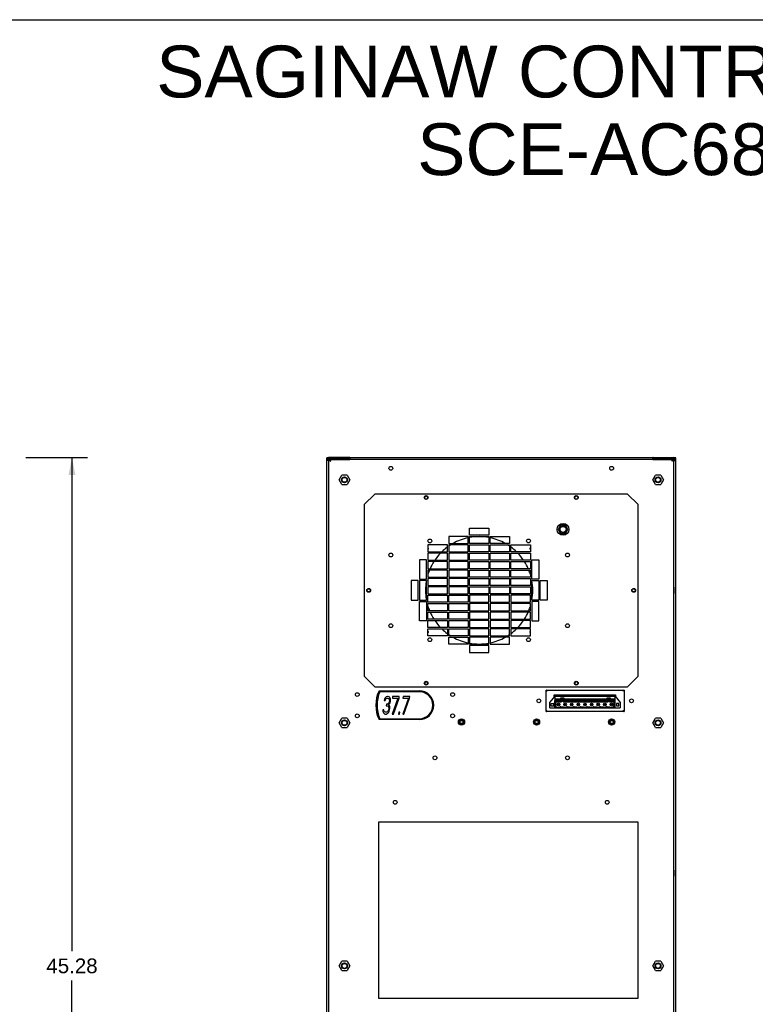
# Model space of a CAD drawing. Header units: inches. Extents: x 0 to 131, y 0 to 85.
# Tile 9 of 10: x 65 to 98, y 41 to 85. Entities that reach past the tile are written whole.
import ezdxf

# ---------------------------------------------------------------- set-up
doc = ezdxf.new("R2010")
doc.units = ezdxf.units.IN
doc.header["$LTSCALE"] = 7.192308
doc.header["$MEASUREMENT"] = 0
doc.layers.get('0').update_dxf_attribs({"linetype": 'CONTINUOUS'})
doc.layers.add('DIMENSIONS', color=7, linetype='CONTINUOUS')
doc.styles.get("Standard").update_dxf_attribs({"font": 'arial.ttf'})
doc.dimstyles.new('DIMSTYLE_1', dxfattribs={"dimtxt": 0.653846, "dimasz": 0.769231, "dimexe": 0.09, "dimexo": 0.07, "dimgap": 0.0425, "dimtad": 0, "dimtih": 1, "dimtoh": 1, "dimzin": 4, "dimdsep": 46, "dimtxsty": 'Standard', "dimblk": '_FILLED', "dimblk1": '_FILLED', "dimblk2": '_FILLED', "dimcen": 0.09, "dimazin": 1, "dimtfac": 1, "dimtdec": 3, "dimtofl": 0, "dimtmove": 0, "dimatfit": 3, "dimldrblk": '_FILLED', "dimfxl": 0, "dimtolj": 1, "dimtzin": 4, "dimarcsym": 0})

# ---------------------------------------------------------------- blocks, each defined once
blk = doc.blocks.new('_FILLED')
at = {"color": 0, "linetype": 'ByBlock'}
blk.add_solid([(0, 0), (-1, 0.2), (-1, -0.2)], dxfattribs=at)
blk = doc.blocks.new('*D2')
at = {"layer": 'DIMENSIONS', "color": 2, "linetype": 'Continuous'}
for p, q in [((65.468, 65.108), (68.219, 65.108)), ((67.526, 65.108), (67.526, 43.122)), ((67.526, 19.828), (67.526, 41.814)), ((65.468, 19.828), (68.219, 19.828))]:
    blk.add_line(p, q, dxfattribs=at)
at = {"layer": 'DIMENSIONS', "color": 2, "linetype": 'Continuous', "xscale": 0.7692307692, "yscale": 0.7692307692, "zscale": 0.7692307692}
for p, rotation in [((67.526, 65.108), 90), ((67.526, 19.828), 270)]:
    blk.add_blockref('_FILLED', p, dxfattribs=dict(at, rotation=rotation))
at = {"layer": 'DIMENSIONS', "color": 2, "linetype": 'Continuous', "insert": (67.526, 42.795), "char_height": 0.6538, "width": 2.28482, "attachment_point": 2, "line_spacing_factor": 0.9}
blk.add_mtext('45.28', dxfattribs=at)

msp = doc.modelspace()

# ---------------------------------------------------------------- linework, layer by layer
at = {"color": 7, "linetype": 'Continuous'}
for p, q in [((0, 84.6154), (130.7692, 84.6154)), ((78.9609, 65.1082), (78.8822, 65.1034)), ((78.8822, 19.9063), (78.8822, 65.1034)), ((78.8822, 65.0641), (78.9609, 65.069)), ((78.8849, 65.0084), (78.8822, 64.9875)), ((78.8835, 64.9871), (78.8822, 64.9875)), ((78.8928, 65.0278), (78.8849, 65.0084)), ((78.9316, 64.9849), (78.9114, 64.9856)), ((78.9401, 65.0656), (78.9213, 65.0573)), ((78.9227, 64.9975), (78.9216, 64.9864)), ((78.9411, 64.9845), (78.9316, 64.9849)), ((78.9411, 65.0233), (78.933, 65.0165)), ((78.9603, 65.0688), (78.9401, 65.0656)), ((79.8664, 65.0688), (78.9603, 65.0688)), ((78.9606, 65.0295), (78.9606, 64.9852)), ((78.9607, 65.0295), (78.9607, 65.0688)), ((79.8664, 65.0295), (78.9607, 65.0295)), ((78.9609, 65.069), (78.9609, 65.1082)), ((79.8831, 65.1082), (78.9609, 65.1082)), ((78.9609, 65.069), (79.8831, 65.069)), ((78.9609, 64.9829), (78.9609, 19.8685)), ((78.9806, 19.9063), (78.9806, 65.0245)), ((78.9806, 65.0245), (79.02, 65.0245)), ((79.0037, 64.9851), (79.02, 64.972)), ((79.0213, 65.0114), (79.02, 65.0245)), ((79.02, 65.0243), (79.02, 64.9914)), ((79.02, 65.0243), (79.9058, 65.0243)), ((79.02, 64.972), (79.039, 64.9588)), ((79.0278, 65.0217), (79.0214, 65.0244)), ((79.039, 64.9588), (79.0593, 64.9457)), ((79.0593, 64.9457), (79.053, 64.966)), ((79.8664, 65.0243), (79.8664, 65.0688)), ((79.8831, 65.1082), (79.8831, 65.069)), ((79.9058, 65.1058), (79.8831, 65.1082)), ((79.8831, 65.069), (79.902, 65.0669)), ((79.9058, 65.1058), (79.9058, 65.0272)), ((79.9058, 65.1058), (93.4097, 65.1058)), ((79.9058, 65.0272), (79.9058, 65.0243)), ((93.4097, 65.0272), (79.9058, 65.0272)), ((93.4325, 65.1082), (93.4097, 65.1058)), ((93.4097, 65.0272), (93.4097, 65.1058)), ((93.4097, 65.0665), (93.4325, 65.069)), ((93.4097, 65.0272), (93.4097, 65.0243)), ((93.4097, 65.0243), (94.2956, 65.0243)), ((93.4325, 65.1082), (93.4325, 65.069)), ((93.4325, 65.1082), (94.3546, 65.1082)), ((94.3546, 65.069), (93.4325, 65.069)), ((93.4491, 65.0243), (93.4491, 65.0688)), ((93.4491, 65.0688), (94.3548, 65.0688)), ((93.4491, 65.0295), (94.3549, 65.0295)), ((94.2625, 64.966), (94.2562, 64.9457)), ((94.2688, 64.985), (94.2625, 64.966)), ((94.2903, 64.9983), (94.284, 64.9851)), ((94.2941, 65.0244), (94.2878, 65.0217)), ((94.2956, 64.985), (94.2956, 65.0245)), ((94.2956, 65.0245), (94.3349, 65.0245)), ((94.3322, 65.0114), (94.3349, 65.0245)), ((94.3349, 65.0245), (94.3349, 19.9063)), ((94.3546, 65.069), (94.3546, 65.1082)), ((94.4333, 65.1034), (94.3546, 65.1082)), ((94.3546, 65.069), (94.4333, 65.0641)), ((94.3546, 19.8722), (94.3546, 64.9829)), ((94.3548, 65.0688), (94.3548, 65.0295)), ((94.3549, 64.9852), (94.3549, 65.0295)), ((94.3552, 65.0688), (94.3754, 65.0656)), ((94.3753, 65.0227), (94.3833, 65.0157)), ((94.3754, 65.0656), (94.3942, 65.0572)), ((94.3837, 64.9848), (94.394, 64.9852)), ((94.3929, 64.9969), (94.394, 64.9864)), ((94.423, 65.0274), (94.4307, 65.008)), ((94.4307, 65.008), (94.4333, 64.9875)), ((94.432, 64.9871), (94.4333, 64.9875)), ((94.4333, 19.9063), (94.4333, 65.1034)), ((78.9604, 64.4202), (78.9806, 64.4202)), ((78.9806, 64.3447), (78.9609, 64.3447)), ((79.4332, 64.1189), (79.5514, 64.3236)), ((79.5514, 63.9142), (79.4332, 64.1189)), ((79.7878, 64.3236), (79.5514, 64.3236)), ((79.7878, 64.3236), (79.906, 64.1189)), ((79.906, 64.1189), (79.7878, 63.9142)), ((93.4096, 64.1189), (93.5277, 64.3236)), ((93.5277, 63.9142), (93.4096, 64.1189)), ((93.7641, 64.3236), (93.5277, 64.3236)), ((93.7641, 64.3236), (93.8823, 64.1189)), ((93.8823, 64.1189), (93.7641, 63.9142)), ((94.3549, 64.4202), (94.3349, 64.4202)), ((94.3546, 64.3447), (94.3349, 64.3447)), ((79.5514, 63.9142), (79.7878, 63.9142)), ((93.5277, 63.9142), (93.7641, 63.9142)), ((80.5554, 63.0138), (81.0278, 63.4863)), ((92.2877, 63.4863), (81.0278, 63.4863)), ((92.2877, 63.4863), (92.7601, 63.0138)), ((80.5554, 63.0138), (80.5554, 55.376)), ((92.7601, 55.376), (92.7601, 63.0138)), ((85.2404, 61.6556), (85.2404, 61.9705)), ((85.2404, 61.9705), (86.1066, 61.9705)), ((86.1066, 61.9705), (86.1066, 61.6556)), ((89.3057, 62.0985), (89.1977, 61.9115)), ((89.1977, 61.9115), (89.3057, 61.7245)), ((89.5216, 62.0985), (89.3057, 62.0985)), ((89.6296, 61.9115), (89.5216, 62.0985)), ((89.5216, 61.7245), (89.6296, 61.9115)), ((84.3152, 61.5965), (84.3152, 61.2815)), ((85.1814, 61.5965), (84.3152, 61.5965)), ((85.1814, 61.2815), (85.1814, 61.5965)), ((86.1066, 61.6556), (85.2404, 61.6556)), ((85.2404, 61.2815), (85.2404, 61.5965)), ((85.2404, 61.5965), (86.1066, 61.5965)), ((86.1066, 61.5965), (86.1066, 61.2815)), ((86.1656, 61.2815), (86.1656, 61.5965)), ((86.1656, 61.5965), (87.0318, 61.5965)), ((87.0318, 61.5965), (87.0318, 61.2815)), ((89.3057, 61.7245), (89.5216, 61.7245)), ((94.3349, 61.4299), (94.3546, 61.4299)), ((83.39, 61.2225), (83.39, 60.9075)), ((84.2562, 61.2225), (83.39, 61.2225)), ((83.408, 61.0696), (83.39, 61.0822)), ((83.39, 61.0131), (83.4123, 61.045)), ((84.2562, 60.9075), (84.2562, 61.2225)), ((84.3152, 61.2815), (85.1814, 61.2815)), ((84.3152, 61.2225), (84.3152, 60.9075)), ((85.1814, 61.2225), (84.3152, 61.2225)), ((85.1814, 60.9075), (85.1814, 61.2225)), ((86.1066, 61.2815), (85.2404, 61.2815)), ((85.2404, 60.9075), (85.2404, 61.2225)), ((85.2404, 61.2225), (86.1066, 61.2225)), ((86.1066, 61.2225), (86.1066, 60.9075)), ((87.0318, 61.2815), (86.1656, 61.2815)), ((86.1656, 60.9075), (86.1656, 61.2225)), ((86.1656, 61.2225), (87.0318, 61.2225)), ((87.0318, 61.2225), (87.0318, 60.9075)), ((87.0908, 60.9075), (87.0908, 61.2225)), ((87.0908, 61.2225), (87.957, 61.2225)), ((87.9347, 61.045), (87.957, 61.0131)), ((87.957, 61.0822), (87.939, 61.0696)), ((87.957, 61.2225), (87.957, 60.9075)), ((83.016, 60.5532), (83.016, 59.6871)), ((83.331, 60.5532), (83.016, 60.5532)), ((83.331, 59.6871), (83.331, 60.5532)), ((83.39, 60.9075), (84.2562, 60.9075)), ((83.39, 60.8485), (83.39, 60.5335)), ((84.2562, 60.8485), (83.39, 60.8485)), ((83.39, 60.5335), (84.2562, 60.5335)), ((84.2562, 60.5335), (84.2562, 60.8485)), ((84.3152, 60.9075), (85.1814, 60.9075)), ((84.3152, 60.8485), (84.3152, 60.5335)), ((85.1814, 60.8485), (84.3152, 60.8485)), ((84.3152, 60.5335), (85.1814, 60.5335)), ((85.1814, 60.5335), (85.1814, 60.8485)), ((86.1066, 60.9075), (85.2404, 60.9075)), ((85.2404, 60.5335), (85.2404, 60.8485)), ((85.2404, 60.8485), (86.1066, 60.8485)), ((86.1066, 60.5335), (85.2404, 60.5335)), ((86.1066, 60.8485), (86.1066, 60.5335)), ((87.0318, 60.9075), (86.1656, 60.9075)), ((86.1656, 60.5335), (86.1656, 60.8485)), ((86.1656, 60.8485), (87.0318, 60.8485)), ((87.0318, 60.5335), (86.1656, 60.5335)), ((87.0318, 60.8485), (87.0318, 60.5335)), ((87.957, 60.9075), (87.0908, 60.9075)), ((87.0908, 60.5335), (87.0908, 60.8485)), ((87.0908, 60.8485), (87.957, 60.8485)), ((87.957, 60.5335), (87.0908, 60.5335)), ((87.957, 60.8485), (87.957, 60.5335)), ((88.016, 59.6871), (88.016, 60.5532)), ((88.016, 60.5532), (88.331, 60.5532)), ((88.331, 60.5532), (88.331, 59.6871)), ((94.3349, 60.9024), (94.3546, 60.9024)), ((83.39, 60.4745), (83.39, 60.1595)), ((84.2562, 60.4745), (83.39, 60.4745)), ((83.39, 60.1595), (84.2562, 60.1595)), ((83.39, 60.1004), (83.39, 59.7855)), ((84.2562, 60.1004), (83.39, 60.1004)), ((84.2562, 60.1595), (84.2562, 60.4745)), ((84.2562, 59.7855), (84.2562, 60.1004)), ((84.3152, 60.4745), (84.3152, 60.1595)), ((85.1814, 60.4745), (84.3152, 60.4745)), ((84.3152, 60.1595), (85.1814, 60.1595)), ((84.3152, 60.1004), (84.3152, 59.7855)), ((85.1814, 60.1004), (84.3152, 60.1004)), ((85.1814, 60.1595), (85.1814, 60.4745)), ((85.1814, 59.7855), (85.1814, 60.1004)), ((85.2404, 60.1595), (85.2404, 60.4745)), ((85.2404, 60.4745), (86.1066, 60.4745)), ((86.1066, 60.1595), (85.2404, 60.1595)), ((85.2404, 59.7855), (85.2404, 60.1004)), ((85.2404, 60.1004), (86.1066, 60.1004)), ((86.1066, 60.4745), (86.1066, 60.1595)), ((86.1066, 60.1004), (86.1066, 59.7855)), ((86.1656, 60.1595), (86.1656, 60.4745)), ((86.1656, 60.4745), (87.0318, 60.4745)), ((87.0318, 60.1595), (86.1656, 60.1595)), ((86.1656, 59.7855), (86.1656, 60.1004)), ((86.1656, 60.1004), (87.0318, 60.1004)), ((87.0318, 60.4745), (87.0318, 60.1595)), ((87.0318, 60.1004), (87.0318, 59.7855)), ((87.0908, 60.1595), (87.0908, 60.4745)), ((87.0908, 60.4745), (87.957, 60.4745)), ((87.957, 60.1595), (87.0908, 60.1595)), ((87.0908, 59.7855), (87.0908, 60.1004)), ((87.0908, 60.1004), (87.957, 60.1004)), ((87.957, 60.4745), (87.957, 60.1595)), ((87.957, 60.1004), (87.957, 59.7855)), ((83.016, 59.6871), (83.331, 59.6871)), ((83.39, 59.7855), (84.2562, 59.7855)), ((83.39, 59.7264), (83.39, 59.4115)), ((84.2562, 59.7264), (83.39, 59.7264)), ((84.2562, 59.4115), (84.2562, 59.7264)), ((84.3152, 59.7855), (85.1814, 59.7855)), ((84.3152, 59.7264), (84.3152, 59.4115)), ((85.1814, 59.7264), (84.3152, 59.7264)), ((85.1814, 59.4115), (85.1814, 59.7264)), ((86.1066, 59.7855), (85.2404, 59.7855)), ((85.2404, 59.4115), (85.2404, 59.7264)), ((85.2404, 59.7264), (86.1066, 59.7264)), ((86.1066, 59.7264), (86.1066, 59.4115)), ((87.0318, 59.7855), (86.1656, 59.7855)), ((86.1656, 59.4115), (86.1656, 59.7264)), ((86.1656, 59.7264), (87.0318, 59.7264)), ((87.0318, 59.7264), (87.0318, 59.4115)), ((87.957, 59.7855), (87.0908, 59.7855)), ((87.0908, 59.4115), (87.0908, 59.7264)), ((87.0908, 59.7264), (87.957, 59.7264)), ((87.957, 59.7264), (87.957, 59.4115)), ((88.331, 59.6871), (88.016, 59.6871)), ((78.9688, 59.3354), (78.9609, 59.3354)), ((78.9688, 59.0598), (78.9688, 59.3354)), ((78.9773, 59.334), (78.9688, 59.3354)), ((82.642, 59.628), (82.642, 58.7619)), ((82.957, 59.628), (82.642, 59.628)), ((82.957, 58.7619), (82.957, 59.628)), ((83.016, 59.628), (83.016, 58.7619)), ((83.331, 59.628), (83.016, 59.628)), ((83.331, 58.7619), (83.331, 59.628)), ((83.39, 59.4115), (84.2562, 59.4115)), ((83.39, 59.3524), (83.39, 59.0374)), ((84.2562, 59.3524), (83.39, 59.3524)), ((84.2562, 59.0374), (84.2562, 59.3524)), ((84.3152, 59.4115), (85.1814, 59.4115)), ((84.3152, 59.3524), (84.3152, 59.0374)), ((85.1814, 59.3524), (84.3152, 59.3524)), ((85.1814, 59.0374), (85.1814, 59.3524)), ((86.1066, 59.4115), (85.2404, 59.4115)), ((85.2404, 59.0374), (85.2404, 59.3524)), ((85.2404, 59.3524), (86.1066, 59.3524)), ((86.1066, 59.3524), (86.1066, 59.0374)), ((87.0318, 59.4115), (86.1656, 59.4115)), ((86.1656, 59.0374), (86.1656, 59.3524)), ((86.1656, 59.3524), (87.0318, 59.3524)), ((87.0318, 59.3524), (87.0318, 59.0374)), ((87.957, 59.4115), (87.0908, 59.4115)), ((87.0908, 59.0374), (87.0908, 59.3524)), ((87.0908, 59.3524), (87.957, 59.3524)), ((87.957, 59.3524), (87.957, 59.0374)), ((88.016, 58.7619), (88.016, 59.628)), ((88.016, 59.628), (88.331, 59.628)), ((88.331, 59.628), (88.331, 58.7619)), ((88.39, 58.7619), (88.39, 59.628)), ((88.39, 59.628), (88.705, 59.628)), ((88.705, 59.628), (88.705, 58.7619)), ((94.3383, 59.334), (94.3467, 59.3354)), ((94.3467, 59.3354), (94.3467, 59.0598)), ((94.3467, 59.3354), (94.3546, 59.3354)), ((78.9688, 59.0598), (78.9609, 59.0598)), ((78.9773, 59.0612), (78.9688, 59.0598)), ((83.39, 59.0374), (84.2562, 59.0374)), ((83.39, 58.6634), (83.39, 58.9784)), ((83.39, 58.9784), (84.2562, 58.9784)), ((84.2562, 58.9784), (84.2562, 58.6634)), ((84.3152, 59.0374), (85.1814, 59.0374)), ((84.3152, 58.6634), (84.3152, 58.9784)), ((84.3152, 58.9784), (85.1814, 58.9784)), ((85.1814, 58.9784), (85.1814, 58.6634)), ((86.1066, 59.0374), (85.2404, 59.0374)), ((85.2404, 58.9784), (85.2404, 58.6634)), ((86.1066, 58.9784), (85.2404, 58.9784)), ((86.1066, 58.6634), (86.1066, 58.9784)), ((87.0318, 59.0374), (86.1656, 59.0374)), ((86.1656, 58.9784), (86.1656, 58.6634)), ((87.0318, 58.9784), (86.1656, 58.9784)), ((87.0318, 58.6634), (87.0318, 58.9784)), ((87.957, 59.0374), (87.0908, 59.0374)), ((87.0908, 58.9784), (87.0908, 58.6634)), ((87.957, 58.9784), (87.0908, 58.9784)), ((87.957, 58.6634), (87.957, 58.9784)), ((94.3383, 59.0612), (94.3467, 59.0598)), ((94.3467, 59.0598), (94.3546, 59.0598)), ((82.642, 58.7619), (82.957, 58.7619)), ((83.016, 58.7619), (83.331, 58.7619)), ((83.016, 57.8367), (83.016, 58.7028)), ((83.016, 58.7028), (83.331, 58.7028)), ((83.331, 58.7028), (83.331, 57.8367)), ((84.2562, 58.6634), (83.39, 58.6634)), ((83.39, 58.2894), (83.39, 58.6044)), ((83.39, 58.6044), (84.2562, 58.6044)), ((84.2562, 58.6044), (84.2562, 58.2894)), ((85.1814, 58.6634), (84.3152, 58.6634)), ((84.3152, 58.2894), (84.3152, 58.6044)), ((84.3152, 58.6044), (85.1814, 58.6044)), ((85.1814, 58.6044), (85.1814, 58.2894)), ((85.2404, 58.6634), (86.1066, 58.6634)), ((85.2404, 58.6044), (85.2404, 58.2894)), ((86.1066, 58.6044), (85.2404, 58.6044)), ((86.1066, 58.2894), (86.1066, 58.6044)), ((86.1656, 58.6634), (87.0318, 58.6634)), ((86.1656, 58.6044), (86.1656, 58.2894)), ((87.0318, 58.6044), (86.1656, 58.6044)), ((87.0318, 58.2894), (87.0318, 58.6044)), ((87.0908, 58.6634), (87.957, 58.6634)), ((87.0908, 58.6044), (87.0908, 58.2894)), ((87.957, 58.6044), (87.0908, 58.6044)), ((87.957, 58.2894), (87.957, 58.6044)), ((88.331, 58.7619), (88.016, 58.7619)), ((88.016, 58.7028), (88.016, 57.8367)), ((88.331, 58.7028), (88.016, 58.7028)), ((88.331, 57.8367), (88.331, 58.7028)), ((88.705, 58.7619), (88.39, 58.7619)), ((84.2562, 58.2894), (83.39, 58.2894)), ((83.39, 57.9154), (83.39, 58.2304)), ((83.39, 58.2304), (84.2562, 58.2304)), ((84.2562, 57.9154), (83.39, 57.9154)), ((84.2562, 58.2304), (84.2562, 57.9154)), ((85.1814, 58.2894), (84.3152, 58.2894)), ((84.3152, 57.9154), (84.3152, 58.2304)), ((84.3152, 58.2304), (85.1814, 58.2304)), ((85.1814, 57.9154), (84.3152, 57.9154)), ((85.1814, 58.2304), (85.1814, 57.9154)), ((85.2404, 58.2894), (86.1066, 58.2894)), ((85.2404, 58.2304), (85.2404, 57.9154)), ((86.1066, 58.2304), (85.2404, 58.2304)), ((85.2404, 57.9154), (86.1066, 57.9154)), ((86.1066, 57.9154), (86.1066, 58.2304)), ((86.1656, 58.2894), (87.0318, 58.2894)), ((86.1656, 58.2304), (86.1656, 57.9154)), ((87.0318, 58.2304), (86.1656, 58.2304)), ((86.1656, 57.9154), (87.0318, 57.9154)), ((87.0318, 57.9154), (87.0318, 58.2304)), ((87.0908, 58.2894), (87.957, 58.2894)), ((87.0908, 58.2304), (87.0908, 57.9154)), ((87.957, 58.2304), (87.0908, 58.2304)), ((87.0908, 57.9154), (87.957, 57.9154)), ((87.957, 57.9154), (87.957, 58.2304)), ((83.331, 57.8367), (83.016, 57.8367)), ((83.39, 57.5414), (83.39, 57.8563)), ((83.39, 57.8563), (84.2562, 57.8563)), ((84.2562, 57.5414), (83.39, 57.5414)), ((83.39, 57.1674), (83.39, 57.4823)), ((83.39, 57.4823), (84.2562, 57.4823)), ((84.2562, 57.8563), (84.2562, 57.5414)), ((84.2562, 57.4823), (84.2562, 57.1674)), ((84.3152, 57.5414), (84.3152, 57.8563)), ((84.3152, 57.8563), (85.1814, 57.8563)), ((85.1814, 57.5414), (84.3152, 57.5414)), ((84.3152, 57.1674), (84.3152, 57.4823)), ((84.3152, 57.4823), (85.1814, 57.4823)), ((85.1814, 57.8563), (85.1814, 57.5414)), ((85.1814, 57.4823), (85.1814, 57.1674)), ((85.2404, 57.8563), (85.2404, 57.5414)), ((86.1066, 57.8563), (85.2404, 57.8563)), ((85.2404, 57.5414), (86.1066, 57.5414)), ((85.2404, 57.4823), (85.2404, 57.1674)), ((86.1066, 57.4823), (85.2404, 57.4823)), ((86.1066, 57.5414), (86.1066, 57.8563)), ((86.1066, 57.1674), (86.1066, 57.4823)), ((86.1656, 57.8563), (86.1656, 57.5414)), ((87.0318, 57.8563), (86.1656, 57.8563)), ((86.1656, 57.5414), (87.0318, 57.5414)), ((86.1656, 57.4823), (86.1656, 57.1674)), ((87.0318, 57.4823), (86.1656, 57.4823)), ((87.0318, 57.5414), (87.0318, 57.8563)), ((87.0318, 57.1674), (87.0318, 57.4823)), ((87.0908, 57.8563), (87.0908, 57.5414)), ((87.957, 57.8563), (87.0908, 57.8563)), ((87.0908, 57.5414), (87.957, 57.5414)), ((87.0908, 57.4823), (87.0908, 57.1674)), ((87.957, 57.4823), (87.0908, 57.4823)), ((87.957, 57.5414), (87.957, 57.8563)), ((87.957, 57.1674), (87.957, 57.4823)), ((88.016, 57.8367), (88.331, 57.8367)), ((83.4123, 57.3449), (83.39, 57.3767)), ((83.39, 57.3077), (83.408, 57.3202)), ((84.2562, 57.1674), (83.39, 57.1674)), ((85.1814, 57.1674), (84.3152, 57.1674)), ((84.3152, 56.7934), (84.3152, 57.1083)), ((84.3152, 57.1083), (85.1814, 57.1083)), ((85.1814, 57.1083), (85.1814, 56.7934)), ((85.2404, 57.1674), (86.1066, 57.1674)), ((85.2404, 57.1083), (85.2404, 56.7934)), ((86.1066, 57.1083), (85.2404, 57.1083)), ((86.1066, 56.7934), (86.1066, 57.1083)), ((86.1656, 57.1674), (87.0318, 57.1674)), ((86.1656, 57.1083), (86.1656, 56.7934)), ((87.0318, 57.1083), (86.1656, 57.1083)), ((87.0318, 56.7934), (87.0318, 57.1083)), ((87.0908, 57.1674), (87.957, 57.1674)), ((87.957, 57.3767), (87.9347, 57.3449)), ((87.939, 57.3202), (87.957, 57.3077)), ((85.1814, 56.7934), (84.3152, 56.7934)), ((85.2404, 56.7934), (86.1066, 56.7934)), ((85.2404, 56.7343), (85.2404, 56.4193)), ((86.1066, 56.7343), (85.2404, 56.7343)), ((86.1066, 56.4193), (86.1066, 56.7343)), ((86.1656, 56.7934), (87.0318, 56.7934)), ((85.2404, 56.4193), (86.1066, 56.4193)), ((81.0278, 54.9036), (80.5554, 55.376)), ((92.7601, 55.376), (92.2877, 54.9036)), ((81.0278, 54.9036), (92.2877, 54.9036)), ((81.2103, 54.7193), (83.0101, 54.7193)), ((83.0101, 54.6799), (81.2498, 54.6799)), ((81.4993, 54.423), (81.4582, 54.3559)), ((81.5362, 54.4565), (81.4993, 54.423)), ((81.5341, 54.3727), (81.5772, 54.3895)), ((81.5957, 54.4732), (81.5362, 54.4565)), ((81.5772, 54.3895), (81.61, 54.3895)), ((81.6121, 54.4732), (81.5957, 54.4732)), ((81.61, 54.3895), (81.6489, 54.3727)), ((81.6674, 54.4565), (81.6121, 54.4732)), ((81.6961, 54.423), (81.6674, 54.4565)), ((81.7207, 54.356), (81.6961, 54.423)), ((82.0529, 54.3895), (81.8025, 53.6858)), ((81.8171, 54.4732), (81.8068, 54.3895)), ((81.8068, 54.3895), (82.0529, 54.3895)), ((82.1124, 54.4732), (81.8171, 54.4732)), ((81.8517, 53.6858), (82.1021, 54.3895)), ((82.1021, 54.3895), (82.1124, 54.4732)), ((82.5204, 54.3895), (82.27, 53.6858)), ((82.2846, 54.4732), (82.2743, 54.3895)), ((82.2743, 54.3895), (82.5204, 54.3895)), ((82.5799, 54.4732), (82.2846, 54.4732)), ((82.3192, 53.6858), (82.5696, 54.3895)), ((82.5696, 54.3895), (82.5799, 54.4732)), ((88.6656, 53.8039), (88.6656, 54.7488)), ((88.6656, 54.7488), (92.1302, 54.7488)), ((88.6973, 54.7193), (88.705, 54.7094)), ((88.8231, 54.1976), (89.0554, 54.4811)), ((89.0239, 54.4427), (89.0239, 54.5401)), ((89.0239, 54.5401), (91.7522, 54.5401)), ((89.0554, 54.2921), (89.0554, 54.5244)), ((89.0554, 54.5244), (91.7326, 54.5244)), ((89.0554, 54.5008), (91.7326, 54.5008)), ((89.0554, 54.4811), (91.7326, 54.4811)), ((89.3113, 54.2657), (89.3113, 54.4102)), ((89.3113, 54.4102), (89.4452, 54.4102)), ((89.4452, 54.4102), (89.4452, 54.2657)), ((91.3861, 54.2657), (91.3861, 54.4102)), ((91.3861, 54.4102), (91.52, 54.4102)), ((91.52, 54.4102), (91.52, 54.2657)), ((91.7326, 53.9614), (91.7326, 54.5244)), ((91.7326, 54.4811), (91.9648, 54.1976)), ((91.7522, 54.5401), (91.7522, 54.4571)), ((92.1302, 54.7488), (92.1302, 53.8039)), ((81.4582, 54.3559), (81.4418, 54.2889)), ((81.4418, 54.2889), (81.4828, 54.2889)), ((81.4828, 54.2889), (81.5054, 54.3392)), ((81.5054, 54.3392), (81.5341, 54.3727)), ((81.5443, 54.1214), (81.536, 54.0544)), ((81.536, 54.0544), (81.5688, 54.0544)), ((81.5771, 54.1214), (81.5443, 54.1214)), ((81.5688, 54.0544), (81.616, 54.0376)), ((81.6304, 54.1549), (81.5771, 54.1214)), ((81.616, 54.0376), (81.6365, 54.0041)), ((81.6509, 54.1884), (81.6304, 54.1549)), ((81.6365, 54.0041), (81.6447, 53.9371)), ((81.6386, 54.0879), (81.6775, 54.1382)), ((81.6755, 54.0544), (81.6386, 54.0879)), ((81.6489, 54.3727), (81.6694, 54.3392)), ((81.6755, 54.2554), (81.6509, 54.1884)), ((81.6694, 54.3392), (81.6797, 54.2889)), ((81.6797, 54.2889), (81.6755, 54.2554)), ((81.6857, 54.0042), (81.6755, 54.0544)), ((81.6775, 54.1382), (81.7001, 54.1884)), ((81.6857, 53.9372), (81.6857, 54.0042)), ((81.7001, 54.1884), (81.7166, 54.2554)), ((81.7166, 54.2554), (81.7207, 54.289)), ((81.7207, 54.289), (81.7207, 54.356)), ((88.8231, 53.9614), (88.8231, 54.1976)), ((88.8231, 53.9614), (91.9648, 53.9614)), ((88.9983, 54.1573), (88.8644, 54.1456)), ((88.8644, 54.1456), (88.8644, 54.0567)), ((88.8644, 54.0567), (88.9983, 54.045)), ((88.9983, 54.045), (88.9983, 54.1573)), ((89.0239, 53.9417), (89.0239, 53.9614)), ((89.0436, 53.9614), (89.0436, 54.2921)), ((89.0436, 54.2921), (89.3113, 54.2921)), ((89.0436, 54.2657), (89.3113, 54.2657)), ((89.0554, 54.3669), (89.3113, 54.3669)), ((89.0554, 54.3197), (89.3113, 54.3197)), ((89.079, 54.2357), (89.079, 54.1307)), ((89.3428, 54.2357), (89.079, 54.2357)), ((89.079, 54.2252), (89.3428, 54.2252)), ((89.1105, 54.1307), (89.079, 54.1307)), ((89.079, 54.0913), (89.079, 54.0244)), ((89.079, 54.0913), (89.1105, 54.0913)), ((89.079, 54.0244), (89.1105, 54.0244)), ((89.1105, 54.0913), (89.1105, 54.1307)), ((89.1105, 54.0244), (89.1105, 54.0087)), ((89.1105, 54.0087), (89.1421, 54.0087)), ((89.1893, 54.1307), (89.1893, 54.0913)), ((89.2286, 54.1307), (89.1893, 54.1307)), ((89.1893, 54.0913), (89.2286, 54.0913)), ((89.2286, 54.0913), (89.2286, 54.1307)), ((89.26, 54.0087), (89.2877, 54.0087)), ((89.2877, 54.0087), (89.2877, 54.0244)), ((89.2877, 54.0244), (89.3113, 54.0244)), ((89.3113, 54.0244), (89.3113, 54.0087)), ((89.3113, 54.0087), (89.4374, 54.0087)), ((89.3428, 54.2252), (89.3428, 54.3827)), ((89.4137, 54.3827), (89.3428, 54.3827)), ((89.3428, 54.3669), (89.4137, 54.3669)), ((89.3428, 54.3197), (89.4137, 54.3197)), ((89.4137, 54.2583), (89.3428, 54.2583)), ((89.4137, 54.2252), (89.4137, 54.3827)), ((91.4176, 54.2357), (89.4137, 54.2357)), ((89.4137, 54.2252), (91.4176, 54.2252)), ((89.4452, 54.3669), (91.3861, 54.3669)), ((89.4452, 54.3197), (91.3861, 54.3197)), ((89.4452, 54.2921), (91.3861, 54.2921)), ((89.4452, 54.2657), (91.3861, 54.2657)), ((89.4845, 54.1307), (89.4845, 54.0913)), ((89.5239, 54.1307), (89.4845, 54.1307)), ((89.4845, 54.0913), (89.5239, 54.0913)), ((89.5239, 54.0913), (89.5239, 54.1307)), ((89.5553, 54.0087), (89.583, 54.0087)), ((89.583, 54.0087), (89.583, 54.0244)), ((89.583, 54.0244), (89.6066, 54.0244)), ((89.6066, 54.0244), (89.6066, 54.0087)), ((89.6066, 54.0087), (89.7327, 54.0087)), ((89.7798, 54.1307), (89.7798, 54.0913)), ((89.8192, 54.1307), (89.7798, 54.1307)), ((89.7798, 54.0913), (89.8192, 54.0913)), ((89.8192, 54.0913), (89.8192, 54.1307)), ((89.8505, 54.0087), (89.8782, 54.0087)), ((89.8782, 54.0087), (89.8782, 54.0244)), ((89.8782, 54.0244), (89.9019, 54.0244)), ((89.9019, 54.0244), (89.9019, 54.0087)), ((89.9019, 54.0087), (90.028, 54.0087)), ((90.0751, 54.1307), (90.0751, 54.0913)), ((90.1144, 54.1307), (90.0751, 54.1307)), ((90.0751, 54.0913), (90.1144, 54.0913)), ((90.1144, 54.0913), (90.1144, 54.1307)), ((90.1458, 54.0087), (90.1735, 54.0087)), ((90.1735, 54.0087), (90.1735, 54.0244)), ((90.1735, 54.0244), (90.1971, 54.0244)), ((90.1971, 54.0244), (90.1971, 54.0087)), ((90.1971, 54.0087), (90.3232, 54.0087)), ((90.3704, 54.1307), (90.3704, 54.0913)), ((90.4097, 54.1307), (90.3704, 54.1307)), ((90.3704, 54.0913), (90.4097, 54.0913)), ((90.4097, 54.0913), (90.4097, 54.1307)), ((90.4411, 54.0087), (90.4688, 54.0087)), ((90.4688, 54.0087), (90.4688, 54.0244)), ((90.4688, 54.0244), (90.4924, 54.0244)), ((90.4924, 54.0244), (90.4924, 54.0087)), ((90.4924, 54.0087), (90.6185, 54.0087)), ((90.6656, 54.1307), (90.6656, 54.0913)), ((90.705, 54.1307), (90.6656, 54.1307)), ((90.6656, 54.0913), (90.705, 54.0913)), ((90.705, 54.0913), (90.705, 54.1307)), ((90.7364, 54.0087), (90.7641, 54.0087)), ((90.7641, 54.0087), (90.7641, 54.0244)), ((90.7641, 54.0244), (90.7877, 54.0244)), ((90.7877, 54.0244), (90.7877, 54.0087)), ((90.7877, 54.0087), (90.9138, 54.0087)), ((90.9609, 54.1307), (90.9609, 54.0913)), ((91.0003, 54.1307), (90.9609, 54.1307)), ((90.9609, 54.0913), (91.0003, 54.0913)), ((91.0003, 54.0913), (91.0003, 54.1307)), ((91.0316, 54.0087), (91.0593, 54.0087)), ((91.0593, 54.0087), (91.0593, 54.0244)), ((91.0593, 54.0244), (91.083, 54.0244)), ((91.083, 54.0244), (91.083, 54.0087)), ((91.083, 54.0087), (91.2091, 54.0087)), ((91.2562, 54.1307), (91.2562, 54.0913)), ((91.2956, 54.1307), (91.2562, 54.1307)), ((91.2562, 54.0913), (91.2956, 54.0913)), ((91.2956, 54.0913), (91.2956, 54.1307)), ((91.3269, 54.0087), (91.3546, 54.0087)), ((91.3546, 54.0087), (91.3546, 54.0244)), ((91.3546, 54.0244), (91.3782, 54.0244)), ((91.3782, 54.0244), (91.3782, 54.0087)), ((91.3782, 54.0087), (91.5043, 54.0087)), ((91.4176, 54.2252), (91.4176, 54.3827)), ((91.4885, 54.3827), (91.4176, 54.3827)), ((91.4176, 54.3669), (91.4885, 54.3669)), ((91.4176, 54.3197), (91.4885, 54.3197)), ((91.4885, 54.2583), (91.4176, 54.2583)), ((91.4885, 54.2252), (91.4885, 54.3827)), ((91.6853, 54.2357), (91.4885, 54.2357)), ((91.4885, 54.2252), (91.6853, 54.2252)), ((91.52, 54.3669), (91.7326, 54.3669)), ((91.52, 54.3197), (91.7326, 54.3197)), ((91.52, 54.2921), (91.7286, 54.2921)), ((91.52, 54.2657), (91.7286, 54.2657)), ((91.5515, 54.1307), (91.5515, 54.0913)), ((91.5908, 54.1307), (91.5515, 54.1307)), ((91.5515, 54.0913), (91.5908, 54.0913)), ((91.5908, 54.0913), (91.5908, 54.1307)), ((91.6222, 54.0087), (91.6499, 54.0087)), ((91.6499, 54.0087), (91.6499, 54.0244)), ((91.6499, 54.0244), (91.6853, 54.0244)), ((91.6853, 54.0244), (91.6853, 54.2357)), ((91.7286, 53.9614), (91.7286, 54.2921)), ((91.7286, 54.2449), (91.7326, 54.2449)), ((91.7286, 54.2291), (91.7326, 54.2291)), ((91.7522, 53.9614), (91.7522, 53.9417)), ((91.7896, 54.1573), (91.7896, 54.045)), ((91.8999, 54.1477), (91.7896, 54.1573)), ((91.7896, 54.045), (91.8999, 54.0546)), ((91.8999, 54.0546), (91.8999, 54.1477)), ((91.9648, 54.1976), (91.9648, 53.9614)), ((81.3822, 53.8701), (81.3842, 53.8198)), ((81.4232, 53.8701), (81.3822, 53.8701)), ((81.3842, 53.8198), (81.3944, 53.7696)), ((81.3944, 53.7696), (81.4149, 53.7361)), ((81.4149, 53.7361), (81.4436, 53.7026)), ((81.4273, 53.8366), (81.4232, 53.8701)), ((81.4396, 53.8031), (81.4273, 53.8366)), ((81.4539, 53.7863), (81.4396, 53.8031)), ((81.4436, 53.7026), (81.4744, 53.6858)), ((81.4929, 53.7696), (81.4539, 53.7863)), ((81.4744, 53.6858), (81.54, 53.6858)), ((81.5421, 53.7696), (81.4929, 53.7696)), ((81.54, 53.6858), (81.5749, 53.7026)), ((81.5851, 53.7863), (81.5421, 53.7696)), ((81.5749, 53.7026), (81.6118, 53.7361)), ((81.6036, 53.8031), (81.5851, 53.7863)), ((81.6241, 53.8366), (81.6036, 53.8031)), ((81.6118, 53.7361), (81.6405, 53.7696)), ((81.6364, 53.8701), (81.6241, 53.8366)), ((81.6447, 53.9371), (81.6364, 53.8701)), ((81.6405, 53.7696), (81.6631, 53.8198)), ((81.6631, 53.8198), (81.6774, 53.8701)), ((81.6774, 53.8701), (81.6857, 53.9372)), ((81.8025, 53.6858), (81.8517, 53.6858)), ((82.0916, 53.7696), (82.0813, 53.6858)), ((82.0813, 53.6858), (82.1223, 53.6858)), ((82.1326, 53.7696), (82.0916, 53.7696)), ((82.1223, 53.6858), (82.1326, 53.7696)), ((82.27, 53.6858), (82.3192, 53.6858)), ((92.1302, 53.8039), (88.6656, 53.8039)), ((91.7522, 53.9417), (89.0239, 53.9417)), ((92.0985, 53.8335), (92.0908, 53.8433)), ((79.4332, 53.2921), (79.5514, 53.4968)), ((79.5514, 53.0874), (79.4332, 53.2921)), ((79.7878, 53.4968), (79.5514, 53.4968)), ((79.5514, 53.0874), (79.7878, 53.0874)), ((79.7878, 53.4968), (79.906, 53.2921)), ((79.906, 53.2921), (79.7878, 53.0874)), ((83.0101, 53.4398), (81.2103, 53.4398)), ((81.2498, 53.4791), (83.0101, 53.4791)), ((84.8293, 53.4299), (84.7725, 53.3315)), ((84.7725, 53.3315), (84.8293, 53.2331)), ((84.9429, 53.4299), (84.8293, 53.4299)), ((84.8293, 53.2331), (84.9429, 53.2331)), ((84.9998, 53.3315), (84.9429, 53.4299)), ((84.9429, 53.2331), (84.9998, 53.3315)), ((88.1757, 53.4299), (88.1189, 53.3315)), ((88.1189, 53.3315), (88.1757, 53.2331)), ((88.2894, 53.4299), (88.1757, 53.4299)), ((88.1757, 53.2331), (88.2894, 53.2331)), ((88.3462, 53.3315), (88.2894, 53.4299)), ((88.2894, 53.2331), (88.3462, 53.3315)), ((91.5222, 53.4299), (91.4654, 53.3315)), ((91.4654, 53.3315), (91.5222, 53.2331)), ((91.6358, 53.4299), (91.5222, 53.4299)), ((91.5222, 53.2331), (91.6358, 53.2331)), ((91.6927, 53.3315), (91.6358, 53.4299)), ((91.6358, 53.2331), (91.6927, 53.3315)), ((93.4096, 53.2921), (93.5277, 53.4968)), ((93.5277, 53.0874), (93.4096, 53.2921)), ((93.7641, 53.4968), (93.5277, 53.4968)), ((93.5277, 53.0874), (93.7641, 53.0874)), ((93.7641, 53.4968), (93.8823, 53.2921)), ((93.8823, 53.2921), (93.7641, 53.0874)), ((78.9609, 50.9588), (78.9806, 50.9588)), ((94.3349, 50.9588), (94.3546, 50.9588)), ((81.205, 41.0115), (81.205, 48.8855)), ((81.205, 48.8855), (92.7404, 48.8855)), ((92.7404, 48.8855), (92.7404, 41.0115)), ((78.9688, 46.737), (78.9609, 46.737)), ((78.9688, 46.4614), (78.9688, 46.737)), ((78.9773, 46.7356), (78.9688, 46.737)), ((94.3383, 46.7356), (94.3467, 46.737)), ((94.3467, 46.737), (94.3546, 46.737)), ((94.3467, 46.737), (94.3467, 46.4614)), ((78.9688, 46.4614), (78.9609, 46.4614)), ((78.9773, 46.4628), (78.9688, 46.4614)), ((94.3383, 46.4628), (94.3467, 46.4614)), ((94.3467, 46.4614), (94.3546, 46.4614)), ((79.4332, 42.4653), (79.5514, 42.6701)), ((79.7878, 42.6701), (79.5514, 42.6701)), ((79.7878, 42.6701), (79.906, 42.4653)), ((93.4096, 42.4653), (93.5277, 42.6701)), ((93.7641, 42.6701), (93.5277, 42.6701)), ((93.7641, 42.6701), (93.8823, 42.4653)), ((79.5514, 42.2606), (79.4332, 42.4653)), ((79.5514, 42.2606), (79.7878, 42.2606)), ((79.906, 42.4653), (79.7878, 42.2606)), ((93.5277, 42.2606), (93.4096, 42.4653)), ((93.5277, 42.2606), (93.7641, 42.2606)), ((93.8823, 42.4653), (93.7641, 42.2606)), ((92.7404, 41.0115), (81.205, 41.0115))]:
    msp.add_line(p, q, dxfattribs=at)
for points in [[(78.9114, 64.9856), (78.902, 64.986), (78.8937, 64.9864), (78.8874, 64.9868), (78.8835, 64.9871)], [(78.9213, 65.0573), (78.9052, 65.0444), (78.8928, 65.0278)], [(78.933, 65.0165), (78.9267, 65.0078), (78.9227, 64.9975)], [(78.9606, 65.0295), (78.9506, 65.0277), (78.9411, 65.0233)], [(78.9609, 64.983), (78.9596, 64.9833), (78.9557, 64.9837), (78.9494, 64.9841), (78.9411, 64.9845)], [(78.9806, 65.0245), (78.9833, 65.0114), (78.9911, 64.9983), (79.0037, 64.9851)], [(79.0214, 65.0244), (79.0212, 65.0244), (79.0209, 65.0244), (79.0207, 65.0244), (79.0205, 65.0243), (79.0202, 65.0243), (79.02, 65.0243)], [(79.0396, 64.972), (79.0315, 64.9851), (79.0252, 64.9983), (79.0213, 65.0114)], [(79.053, 64.966), (79.0467, 64.985), (79.0404, 65.0013), (79.0341, 65.0139), (79.0278, 65.0217)], [(79.0593, 64.9457), (79.0491, 64.9588), (79.0396, 64.972)], [(94.2562, 64.9457), (94.2627, 64.9561), (94.2691, 64.9657), (94.2754, 64.9738)], [(94.2562, 64.9457), (94.2766, 64.9588), (94.2955, 64.9719)], [(94.284, 64.9851), (94.2759, 64.972), (94.2664, 64.9588)], [(94.2878, 65.0217), (94.2814, 65.0139), (94.2751, 65.0013), (94.2688, 64.985)], [(94.2754, 64.9738), (94.2817, 64.98), (94.2884, 64.9839), (94.2893, 64.9841)], [(94.2956, 65.0245), (94.2942, 65.0114), (94.2903, 64.9983)], [(94.2956, 65.0243), (94.2953, 65.0243), (94.2951, 65.0243), (94.2948, 65.0244), (94.2946, 65.0244), (94.2943, 65.0244), (94.2941, 65.0244)], [(94.2955, 64.9719), (94.3119, 64.9851), (94.3244, 64.9983), (94.3322, 65.0114)], [(94.3546, 64.983), (94.356, 64.9833), (94.3599, 64.9837), (94.3661, 64.9841), (94.3742, 64.9845), (94.3837, 64.9848)], [(94.3549, 65.0295), (94.3656, 65.0275), (94.3753, 65.0227)], [(94.3833, 65.0157), (94.3893, 65.0069), (94.3929, 64.9969)], [(94.394, 64.9852), (94.4041, 64.9856), (94.4136, 64.986), (94.4217, 64.9864), (94.428, 64.9867), (94.432, 64.9871)], [(94.3942, 65.0572), (94.4105, 65.0442), (94.423, 65.0274)], [(88.6853, 54.7373), (88.6814, 54.7413), (88.6774, 54.7445), (88.6735, 54.7469), (88.6696, 54.7483), (88.6656, 54.7488)], [(88.6823, 54.7404), (88.6831, 54.739), (88.6899, 54.7291), (88.6973, 54.7193)], [(88.705, 54.7094), (88.7011, 54.7156), (88.6971, 54.7216), (88.6932, 54.7273), (88.6893, 54.7326), (88.6853, 54.7373)], [(92.1144, 54.7413), (92.1105, 54.7373), (92.1066, 54.7326), (92.1026, 54.7273), (92.0987, 54.7216), (92.0948, 54.7156), (92.0908, 54.7094)], [(92.0908, 54.7094), (92.0985, 54.7193), (92.1059, 54.7291), (92.1127, 54.739), (92.1136, 54.7404)], [(92.1302, 54.7488), (92.1263, 54.7483), (92.1223, 54.7469), (92.1184, 54.7445), (92.1144, 54.7413)], [(88.6656, 53.8039), (88.6696, 53.8044), (88.6735, 53.8059), (88.6774, 53.8082), (88.6814, 53.8114)], [(88.6814, 53.8114), (88.6853, 53.8155), (88.6893, 53.8202), (88.6932, 53.8254), (88.6971, 53.8311), (88.7011, 53.8371), (88.705, 53.8433)], [(88.705, 53.8433), (88.6973, 53.8335), (88.6899, 53.8236), (88.6831, 53.8138), (88.6823, 53.8124)], [(92.0908, 53.8433), (92.0948, 53.8371), (92.0987, 53.8311), (92.1026, 53.8254), (92.1066, 53.8202), (92.1105, 53.8155)], [(92.1136, 53.8124), (92.1127, 53.8138), (92.1059, 53.8236), (92.0985, 53.8335)], [(92.1105, 53.8155), (92.1144, 53.8114), (92.1184, 53.8082), (92.1223, 53.8059), (92.1263, 53.8044), (92.1302, 53.8039)]]:
    msp.add_lwpolyline(points, dxfattribs=at)
for centre, radius in [((81.7365, 64.6331), 0.0846), ((91.579, 64.6331), 0.0846), ((79.6696, 64.1189), 0.1319), ((79.6696, 64.1189), 0.1181), ((79.6696, 64.1189), 0.1083), ((93.6459, 64.1189), 0.1319), ((93.6459, 64.1189), 0.1181), ((93.6459, 64.1189), 0.1083), ((83.3113, 63.3288), 0.0846), ((83.3113, 63.3288), 0.0787), ((83.3113, 63.3288), 0.0709), ((90.0042, 63.3288), 0.0846), ((90.0042, 63.3288), 0.0787), ((90.0042, 63.3288), 0.0709), ((89.4137, 61.9115), 0.2638), ((89.4137, 61.9115), 0.1575), ((89.4137, 61.9115), 0.1339), ((83.4742, 61.3942), 0.0846), ((87.8728, 61.3942), 0.0846), ((81.7365, 60.7697), 0.0846), ((89.6105, 60.7697), 0.0846), ((80.7522, 59.1949), 0.0846), ((80.7522, 59.1949), 0.0787), ((80.7522, 59.1949), 0.0709), ((92.5633, 59.1949), 0.0846), ((92.5633, 59.1949), 0.0787), ((92.5633, 59.1949), 0.0709), ((81.7365, 57.6201), 0.0846), ((89.6105, 57.6201), 0.0846), ((83.4742, 56.9957), 0.0846), ((87.8728, 56.9957), 0.0846), ((83.3113, 55.0611), 0.0846), ((83.3113, 55.0611), 0.0787), ((83.3113, 55.0611), 0.0709), ((90.0042, 55.0611), 0.0846), ((90.0042, 55.0611), 0.0787), ((90.0042, 55.0611), 0.0709), ((80.2404, 54.552), 0.0846), ((84.4924, 54.552), 0.0846), ((88.331, 54.2764), 0.0846), ((89.2089, 54.111), 0.0551), ((89.5042, 54.111), 0.0551), ((89.7995, 54.111), 0.0551), ((90.0948, 54.111), 0.0551), ((90.39, 54.111), 0.0551), ((90.6853, 54.111), 0.0551), ((90.9806, 54.111), 0.0551), ((91.2759, 54.111), 0.0551), ((91.5711, 54.111), 0.0551), ((92.4648, 54.2764), 0.0846), ((80.2404, 53.6071), 0.0846), ((84.4924, 53.6071), 0.0846), ((79.6696, 53.2921), 0.1319), ((79.6696, 53.2921), 0.1181), ((79.6696, 53.2921), 0.1083), ((84.8861, 53.3315), 0.1378), ((84.8861, 53.3315), 0.0787), ((84.8861, 53.3315), 0.0709), ((88.2326, 53.3315), 0.1378), ((88.2326, 53.3315), 0.0787), ((88.2326, 53.3315), 0.0709), ((91.579, 53.3315), 0.1378), ((91.579, 53.3315), 0.0787), ((91.579, 53.3315), 0.0709), ((93.6459, 53.2921), 0.1319), ((93.6459, 53.2921), 0.1181), ((93.6459, 53.2921), 0.1083), ((83.705, 51.737), 0.0846), ((89.6105, 51.737), 0.0846), ((81.9333, 49.7528), 0.0846), ((91.3822, 49.7528), 0.0846), ((79.6696, 42.4653), 0.1319), ((79.6696, 42.4653), 0.1181), ((79.6696, 42.4653), 0.1083), ((93.6459, 42.4653), 0.1319), ((93.6459, 42.4653), 0.1181), ((93.6459, 42.4653), 0.1083)]:
    msp.add_circle(centre, radius, dxfattribs=at)
for centre, radius, start, end in [((85.6735, 59.1949), 2.3917, 101.87992, 119.21206), ((85.6735, 59.1949), 2.3917, 79.56026, 100.43974), ((85.6735, 59.1949), 2.3917, 60.78794, 78.12008), ((83.3978, 61.0551), 0.0177, 325, 55), ((85.6735, 59.1949), 2.3917, 126.37177, 134.23369), ((85.6735, 59.1949), 2.3917, 121.96773, 124.61303), ((85.6735, 59.1949), 2.3917, 55.38697, 58.03227), ((85.6735, 59.1949), 2.3917, 45.76631, 53.62823), ((87.9492, 61.0551), 0.0177, 125, 215), ((85.6735, 59.1949), 2.3917, 136.23491, 145.96033), ((85.6735, 59.1949), 2.3917, 34.03967, 43.76509), ((85.6735, 59.1949), 2.3917, 157.74175, 162.71549), ((85.6735, 59.1949), 2.3917, 147.63157, 156.19786), ((85.6735, 59.1949), 2.3917, 23.80214, 32.36843), ((85.6735, 59.1949), 2.3917, 17.28451, 22.25825), ((85.6735, 59.1949), 2.3917, 169.56026, 190.43974), ((85.6735, 59.1949), 2.3917, 349.56026, 10.43974), ((85.6735, 59.1949), 2.3917, 197.28451, 202.25825), ((85.6735, 59.1949), 2.3917, 337.74175, 342.71549), ((85.6735, 59.1949), 2.3917, 203.80214, 212.36843), ((85.6735, 59.1949), 2.3917, 327.63157, 336.19786), ((85.6735, 59.1949), 2.3917, 214.03967, 223.76509), ((85.6735, 59.1949), 2.3917, 225.76631, 233.62823), ((85.6735, 59.1949), 2.3917, 306.37177, 314.23369), ((85.6735, 59.1949), 2.3917, 316.23491, 325.96033), ((83.3978, 57.3347), 0.0177, 305, 35), ((85.6735, 59.1949), 2.3917, 235.38697, 238.03227), ((85.6735, 59.1949), 2.3917, 240.78794, 258.12008), ((85.6735, 59.1949), 2.3917, 281.87992, 299.21206), ((85.6735, 59.1949), 2.3917, 301.96773, 304.61303), ((87.9492, 57.3347), 0.0177, 145, 235), ((85.6735, 59.1949), 2.3917, 259.56026, 280.43974), ((82.5996, 54.0795), 1.5295, 155.27424, 204.72576), ((82.5996, 54.0795), 1.4773, 156.01992, 203.98008), ((83.0101, 54.0795), 0.6398, 270, 90), ((83.0101, 54.0795), 0.6004, 270, 90), ((88.9314, 54.1012), 0.063, 132.05399, 227.95372), ((88.9314, 54.1012), 0.063, 302.06681, 57.93561), ((89.2011, 54.111), 0.1181, 240.07357, 299.92643), ((89.4963, 54.111), 0.1181, 240.07357, 299.92643), ((89.7916, 54.111), 0.1181, 240.07357, 299.92643), ((90.0869, 54.111), 0.1181, 240.07357, 299.92643), ((90.3822, 54.111), 0.1181, 240.07357, 299.92643), ((90.6774, 54.111), 0.1181, 240.07357, 299.92643), ((90.9727, 54.111), 0.1181, 240.07357, 299.92643), ((91.268, 54.111), 0.1181, 240.07357, 299.92643), ((91.5633, 54.111), 0.1181, 240.07357, 299.92643), ((91.8448, 54.1012), 0.063, 208.76749, 239.51535), ((91.8448, 54.1012), 0.063, 120.47305, 151.2269), ((91.8448, 54.1012), 0.063, 28.76749, 49.57329), ((91.8448, 54.1012), 0.063, 310.4173, 331.2269)]:
    msp.add_arc(centre, radius, start, end, dxfattribs=at)

# ---------------------------------------------------------------- texts
at = {"layer": 'DIMENSIONS', "color": 2, "linetype": 'Continuous', "insert": (100.4732, 83.4615), "char_height": 2.307692, "width": 58.284244, "attachment_point": 2, "line_spacing_factor": 0.9}
msp.add_mtext('SAGINAW CONTROL & ENGINEERING\\PSCE-AC6800B460V3SS', dxfattribs=at)

# ---------------------------------------------------------------- dimensions: what is measured, and where the dimension line sits
at = {"layer": 'DIMENSIONS', "color": 2, "linetype": 'Continuous'}
dim = msp.add_linear_dim(base=(67.5263, 65.1082), p1=(65.3976, 19.8275), p2=(65.3976, 65.1082), angle=90, dimstyle='DIMSTYLE_1', dxfattribs=at)
dim.commit()
dim.dimension.update_dxf_attribs({"geometry": '*D2', "text_midpoint": (67.5079, 42.4643), "dimtype": 160})

doc.saveas('drawing.dxf')
